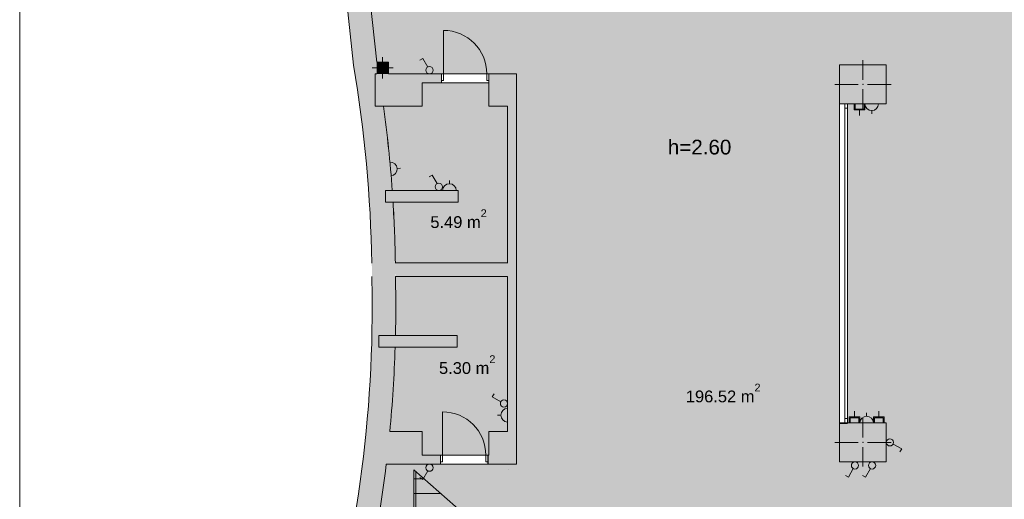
# Model space of a CAD drawing. Header units: millimetres. Extents: x -35112 to 87074, y -173366 to -26479.
# Tile 28 of 64: x 45914 to 62620, y -122262 to -114128. Entities that reach past the tile are written whole.
import ezdxf

# ---------------------------------------------------------------- set-up
doc = ezdxf.new("R2010")
doc.units = ezdxf.units.MM
doc.header["$MEASUREMENT"] = 0
for name, color, linetype, lineweight in [('2D Drafting - General_Pen_No__1', 7, 'Continuous', 5), ('New_2D Drafting - General_Pen_No__2', 8, 'Continuous', 15), ('New_ARCHICAD Doors_Pen_No__1', 7, 'Continuous', 5), ('New_ARCHICAD Windows_Pen_No__7', 7, 'Continuous', 5), ('New_Drawing & Figure_Pen_No__1', 7, 'Continuous', 5), ('New_Drawing & Figure_Pen_No__41', 7, 'Continuous', 5), ('New_Structural - Bearing_Pen_No__20', 1, 'Continuous', 0), ('New_Structural - Bearing_Pen_No__27', 7, 'Continuous', 5)]:
    doc.layers.add(name, color=color, linetype=linetype, lineweight=lineweight)
for name, color, linetype, lineweight, true_color in [('2D Drafting - General_Pen_No__48', 7, 'Continuous', 5, 0xa80f02), ('New_2D Drafting - General_Pen_No__216', 7, 'Continuous', 0, 0xe8e8e8), ('New_Drawing & Figure_Pen_No__3', 7, 'Continuous', 20, 0xff6600), ('New_Structural - Bearing_Pen_No__162', 7, 'Continuous', 25, 0xaaaaaa), ('New_Structural - Bearing_Pen_No__28', 7, 'Continuous', 5, 0xa80f02)]:
    doc.layers.add(name, color=color, linetype=linetype, lineweight=lineweight, true_color=true_color)
doc.layers.add('New_Structural - Bearing', color=7, linetype='Continuous')
doc.styles.add('GENERATED_STYLE_1', font='arial.ttf')

# ---------------------------------------------------------------- blocks, each defined once
blk = doc.blocks.new('Wall_201', base_point=(54192, -115046))
at = {"layer": 'New_Structural - Bearing_Pen_No__162', "linetype": 'Continuous', "lineweight": 25, "true_color": 0xaaaaaa}
blk.add_hatch(color=253, dxfattribs=at).paths.add_polyline_path([(54342, -121114), (54342, -115596), (54192, -115596), (54192, -121114)])
at = {"layer": 'New_Structural - Bearing_Pen_No__27', "color": 7, "linetype": 'Continuous', "lineweight": 5, "flags": 128}
for points in [[(54192, -115596), (54192, -118254)], [(54342, -121114), (54342, -115596)], [(54192, -118484), (54192, -121114)]]:
    blk.add_lwpolyline(points, dxfattribs=at)
blk = doc.blocks.new('Wall_202', base_point=(54192, -121664))
at = {"layer": 'New_Structural - Bearing_Pen_No__162', "linetype": 'Continuous', "lineweight": 25, "true_color": 0xaaaaaa}
for points in [[(54192, -121114), (53872, -121114), (53872, -121664), (54192, -121664)], [(54192, -121664), (54342, -121664), (54192, -121114)], [(54342, -121114), (54192, -121114), (54342, -121664)]]:
    blk.add_hatch(color=253, dxfattribs=at).paths.add_polyline_path(points)
at = {"layer": 'New_Structural - Bearing_Pen_No__27', "color": 7, "linetype": 'Continuous', "lineweight": 5, "flags": 128}
for points in [[(54192, -121114), (53872, -121114)], [(53872, -121514), (53872, -121114)], [(54342, -121664), (54342, -121114)], [(53872, -121664), (54342, -121664)]]:
    blk.add_lwpolyline(points, dxfattribs=at)
blk = doc.blocks.new('Window 22')
at = {"layer": 'New_ARCHICAD Windows_Pen_No__7', "color": 7, "linetype": 'Continuous', "lineweight": 5}
for p, q in [((-2705, 90), (2705, 90)), ((-2705, 0), (-2705, 90)), ((-2705, 0), (-2630, 0)), ((-2705, -50), (-2705, 0)), ((-2705, -50), (-2705, 0)), ((-2630, 0), (-2630, -50)), ((-2630, 0), (2630, 0)), ((2630, -50), (2630, 0)), ((2630, 0), (2705, 0)), ((2705, 0), (2705, 90)), ((2705, -50), (2705, 0)), ((2705, -50), (2705, 0)), ((-2705, -50), (2705, -50)), ((-2630, -50), (-2705, -50)), ((2630, -50), (-2630, -50)), ((2705, -50), (2630, -50))]:
    blk.add_line(p, q, dxfattribs=at)
blk = doc.blocks.new('Wall_203', base_point=(59822, -120984))
at = {"layer": 'New_Structural - Bearing_Pen_No__162', "linetype": 'Continuous', "lineweight": 25, "true_color": 0xaaaaaa}
blk.add_hatch(color=253, dxfattribs=at).paths.add_polyline_path([(59962, -115556), (59822, -115556), (59822, -115557), (59962, -115557)])
at = {"layer": 'New_Structural - Bearing_Pen_No__27', "color": 7, "linetype": 'Continuous', "lineweight": 5}
for p, q in [((59912, -115557), (59822, -115557)), ((59962, -115557), (59912, -115557)), ((59912, -120966), (59822, -120966)), ((59962, -120966), (59912, -120966))]:
    blk.add_line(p, q, dxfattribs=at)
at = {"layer": 'New_Structural - Bearing_Pen_No__27', "color": 7, "linetype": 'Continuous', "lineweight": 5, "flags": 128}
for points in [[(59822, -115556), (59822, -115557)], [(59962, -115557), (59962, -115556)]]:
    blk.add_lwpolyline(points, dxfattribs=at)
at = {"layer": 'New_ARCHICAD Windows_Pen_No__7', "color": 7, "linetype": 'Continuous', "lineweight": 5, "zscale": 1000, "rotation": 90}
blk.add_blockref('Window 22', (59912, -118261), dxfattribs=at)
blk = doc.blocks.new('Wall_204', base_point=(52009, -119684))
at = {"layer": 'New_Structural - Bearing_Pen_No__162', "linetype": 'Continuous', "lineweight": 25, "true_color": 0xaaaaaa}
blk.add_hatch(color=253, dxfattribs=at).paths.add_polyline_path([(52009, -119684), (53337, -119684), (53337, -119484), (52009, -119484)])
at = {"layer": 'New_Structural - Bearing_Pen_No__27', "color": 7, "linetype": 'Continuous', "lineweight": 5, "flags": 128}
for points in [[(53337, -119484), (52009, -119484)], [(52009, -119484), (52009, -119684)], [(53337, -119684), (53337, -119484)], [(52009, -119684), (53337, -119684)]]:
    blk.add_lwpolyline(points, dxfattribs=at)
blk = doc.blocks.new('Wall_205', base_point=(51890, -118484))
at = {"layer": 'New_Structural - Bearing_Pen_No__162', "linetype": 'Continuous', "lineweight": 25, "true_color": 0xaaaaaa}
blk.add_hatch(color=253, dxfattribs=at).paths.add_polyline_path([(52288, -118254), (52290, -118484), (54192, -118484), (54192, -118254)])
at = {"layer": 'New_Structural - Bearing_Pen_No__27', "color": 7, "linetype": 'Continuous', "lineweight": 5, "flags": 128}
for points in [[(54192, -118254), (52288, -118254)], [(52290, -118484), (54192, -118484)]]:
    blk.add_lwpolyline(points, dxfattribs=at)
blk = doc.blocks.new('Wall_206', base_point=(52121, -117024))
at = {"layer": 'New_Structural - Bearing_Pen_No__162', "linetype": 'Continuous', "lineweight": 25, "true_color": 0xaaaaaa}
blk.add_hatch(color=253, dxfattribs=at).paths.add_polyline_path([(52121, -117224), (53351, -117224), (53351, -117024), (52121, -117024)])
at = {"layer": 'New_Structural - Bearing_Pen_No__27', "color": 7, "linetype": 'Continuous', "lineweight": 5, "flags": 128}
for points in [[(53351, -117024), (52121, -117024)], [(52121, -117024), (52121, -117224)], [(53351, -117224), (53351, -117024)], [(52121, -117224), (53351, -117224)]]:
    blk.add_lwpolyline(points, dxfattribs=at)
blk = doc.blocks.new('Wall_209', base_point=(51945, -115046))
at = {"layer": 'New_Structural - Bearing_Pen_No__162', "linetype": 'Continuous', "lineweight": 25, "true_color": 0xaaaaaa}
blk.add_hatch(color=253, dxfattribs=at).paths.add_polyline_path([(51945, -115596), (52742, -115596), (52742, -115046), (51945, -115046)])
at = {"layer": 'New_Structural - Bearing_Pen_No__27', "color": 7, "linetype": 'Continuous', "lineweight": 5, "flags": 128}
for points in [[(51972, -115046), (51945, -115046)], [(51945, -115046), (51945, -115596)], [(52742, -115046), (52172, -115046)], [(52742, -115596), (52742, -115196)], [(51945, -115596), (52742, -115596)]]:
    blk.add_lwpolyline(points, dxfattribs=at)
blk = doc.blocks.new('Wall_353', base_point=(52291, -118534))
at = {"layer": 'New_Structural - Bearing_Pen_No__162', "linetype": 'Continuous', "lineweight": 25, "true_color": 0xaaaaaa}
blk.add_hatch(color=253, dxfattribs=at).paths.add_polyline_path([(51576, -114901, -0.041705), (51891, -118539), (52291, -118534, 0.039249), (52005, -115046), (51972, -115046), (51972, -114846)])
at = {"layer": 'New_Structural - Bearing_Pen_No__27', "color": 7, "linetype": 'Continuous', "lineweight": 5}
for radius, start, end in [(21924, 0.9166, 9.7252), (22324, 4.0603, 7.7448), (22324, 0.9001, 3.5459), (21924, 0.1726, 0.3154), (22324, 0.1815, 0.3098)]:
    blk.add_arc((29967, -118605), radius, start, end, dxfattribs=at)
blk = doc.blocks.new('Wall_354', base_point=(51972, -114846))
at = {"layer": 'New_Structural - Bearing_Pen_No__162', "linetype": 'Continuous', "lineweight": 25, "true_color": 0xaaaaaa}
blk.add_hatch(color=253, dxfattribs=at).paths.add_polyline_path([(51972, -114846), (51828, -113496), (51434, -113566), (51576, -114901)])
at = {"layer": 'New_Structural - Bearing_Pen_No__27', "color": 7, "linetype": 'Continuous', "lineweight": 5, "flags": 128}
for points in [[(51434, -113566), (51576, -114901)], [(51972, -114846), (51828, -113496)]]:
    blk.add_lwpolyline(points, dxfattribs=at)
blk = doc.blocks.new('Entrance Door 22_7')
at = {"layer": 'New_ARCHICAD Doors_Pen_No__1', "color": 7, "linetype": 'Continuous', "lineweight": 5}
for p, q in [((368, 0), (368, 736)), ((-368, 0), (-400, 0)), ((-400, 0), (-400, -115)), ((-400, 0), (-400, -115)), ((-400, 0), (-400, -115)), ((-368, -115), (-368, 0)), ((400, 0), (368, 0)), ((368, 0), (368, -115)), ((400, -115), (400, 0)), ((400, 0), (400, -115)), ((400, 0), (400, -115)), ((-400, -115), (-368, -115)), ((-400, -115), (-400, -150)), ((368, -115), (400, -115)), ((400, -115), (400, -150))]:
    blk.add_line(p, q, dxfattribs=at)
blk.add_arc((368, 0), 736, 90, 180, dxfattribs=at)
blk = doc.blocks.new('Wall_355', base_point=(53872, -121664))
at = {"layer": 'New_Structural - Bearing_Pen_No__162', "linetype": 'Continuous', "lineweight": 25, "true_color": 0xaaaaaa}
for points in [[(52742, -121514), (52742, -121664), (53055, -121664), (53055, -121514)], [(53872, -121514), (53855, -121514), (53855, -121664), (53872, -121664)]]:
    blk.add_hatch(color=253, dxfattribs=at).paths.add_polyline_path(points)
at = {"layer": 'New_Structural - Bearing_Pen_No__27', "color": 7, "linetype": 'Continuous', "lineweight": 5}
for p, q in [((53055, -121514), (53055, -121629)), ((53855, -121514), (53855, -121629)), ((53055, -121629), (53055, -121664)), ((53855, -121629), (53855, -121664))]:
    blk.add_line(p, q, dxfattribs=at)
at = {"layer": 'New_Structural - Bearing_Pen_No__27', "color": 7, "linetype": 'Continuous', "lineweight": 5, "flags": 128}
for points in [[(53055, -121514), (52742, -121514)], [(53872, -121514), (53855, -121514)], [(52742, -121664), (53055, -121664)], [(53855, -121664), (53872, -121664)]]:
    blk.add_lwpolyline(points, dxfattribs=at)
at = {"layer": 'New_ARCHICAD Doors_Pen_No__1', "color": 7, "linetype": 'Continuous', "lineweight": 5, "xscale": -1, "zscale": 1000}
blk.add_blockref('Entrance Door 22_7', (53455, -121514), dxfattribs=at)
blk = doc.blocks.new('Wall_356', base_point=(53872, -115046))
at = {"layer": 'New_Structural - Bearing_Pen_No__162', "linetype": 'Continuous', "lineweight": 25, "true_color": 0xaaaaaa}
for points in [[(54192, -115046), (53872, -115046), (53872, -115596), (54192, -115596)], [(54192, -115596), (54342, -115046), (54192, -115046)], [(54192, -115596), (54342, -115596), (54342, -115046)]]:
    blk.add_hatch(color=253, dxfattribs=at).paths.add_polyline_path(points)
at = {"layer": 'New_Structural - Bearing_Pen_No__27', "color": 7, "linetype": 'Continuous', "lineweight": 5, "flags": 128}
for points in [[(54342, -115046), (53872, -115046)], [(54342, -115046), (54342, -115596)], [(53872, -115196), (53872, -115596)], [(53872, -115596), (54192, -115596)]]:
    blk.add_lwpolyline(points, dxfattribs=at)
blk = doc.blocks.new('Wall_357', base_point=(52742, -115046))
at = {"layer": 'New_Structural - Bearing_Pen_No__162', "linetype": 'Continuous', "lineweight": 25, "true_color": 0xaaaaaa}
blk.add_hatch(color=253, dxfattribs=at).paths.add_polyline_path([(52742, -115196), (53072, -115196), (53072, -115046), (52742, -115046)])
at = {"layer": 'New_Structural - Bearing_Pen_No__27', "color": 7, "linetype": 'Continuous', "lineweight": 5}
for p, q in [((53072, -115046), (53072, -115161)), ((53872, -115046), (53872, -115161)), ((53072, -115161), (53072, -115196)), ((53872, -115161), (53872, -115196))]:
    blk.add_line(p, q, dxfattribs=at)
at = {"layer": 'New_Structural - Bearing_Pen_No__27', "color": 7, "linetype": 'Continuous', "lineweight": 5, "flags": 128}
for points in [[(53072, -115046), (52742, -115046)], [(52742, -115196), (53072, -115196)]]:
    blk.add_lwpolyline(points, dxfattribs=at)
at = {"layer": 'New_ARCHICAD Doors_Pen_No__1', "color": 7, "linetype": 'Continuous', "lineweight": 5, "xscale": -1, "zscale": 1000}
blk.add_blockref('Entrance Door 22_7', (53472, -115046), dxfattribs=at)
blk = doc.blocks.new('Wall_358', base_point=(52742, -121664))
at = {"layer": 'New_Structural - Bearing_Pen_No__162', "linetype": 'Continuous', "lineweight": 25, "true_color": 0xaaaaaa}
blk.add_hatch(color=253, dxfattribs=at).paths.add_polyline_path([(52742, -121114), (52193, -121114), (52133, -121664), (52742, -121664)])
at = {"layer": 'New_Structural - Bearing_Pen_No__27', "color": 7, "linetype": 'Continuous', "lineweight": 5, "flags": 128}
for points in [[(52742, -121114), (52193, -121114)], [(52742, -121514), (52742, -121114)], [(52133, -121664), (52742, -121664)]]:
    blk.add_lwpolyline(points, dxfattribs=at)
blk = doc.blocks.new('Wall_377', base_point=(51347, -125414))
at = {"layer": 'New_Structural - Bearing_Pen_No__162', "linetype": 'Continuous', "lineweight": 25, "true_color": 0xaaaaaa}
blk.add_hatch(color=253, dxfattribs=at).paths.add_polyline_path([(51347, -125414, 0.078355), (52291, -118534), (51891, -118539, -0.078451), (50963, -125303)])
at = {"layer": 'New_Structural - Bearing_Pen_No__27', "color": 7, "linetype": 'Continuous', "lineweight": 5}
for radius, start, end in [(21893, 343.2191, 1.162), (22293, 358.7113, 1.1532), (22293, 354.5137, 358.1971), (22293, 343.232, 353.0918)]:
    blk.add_arc((30002, -118983), radius, start, end, dxfattribs=at)
blk = doc.blocks.new('Column_74', base_point=(60220, -121296))
at = {"layer": 'New_Structural - Bearing_Pen_No__162', "linetype": 'Continuous', "lineweight": 25, "true_color": 0xaaaaaa}
for points in [[(59822, -121626), (60618, -121626), (60618, -120966), (59962, -120966), (59962, -120984), (59822, -120984)], [(59962, -120966), (59822, -120966), (59822, -120984), (59962, -120984)]]:
    blk.add_hatch(color=253, dxfattribs=at).paths.add_polyline_path(points)
at = {"layer": 'New_Structural - Bearing_Pen_No__20', "color": 1, "linetype": 'Continuous', "lineweight": 0}
for p, q in [((60220, -121216), (60220, -120886)), ((60140, -121296), (59742, -121296)), ((60220, -121376), (60220, -121706)), ((60300, -121296), (60698, -121296))]:
    blk.add_line(p, q, dxfattribs=at)
blk.add_point((60220, -121296), dxfattribs=at)
at = {"layer": 'New_Structural - Bearing_Pen_No__28', "color": 14, "linetype": 'Continuous', "lineweight": 5, "true_color": 0xa80f02, "flags": 128}
for points in [[(59822, -121626), (60618, -121626), (60618, -120966), (59962, -120966)], [(59822, -120966), (59822, -120984)], [(59822, -120984), (59822, -121626)]]:
    blk.add_lwpolyline(points, dxfattribs=at)
blk = doc.blocks.new('Column_76', base_point=(52072, -114946))
at = {"layer": 'New_Structural - Bearing_Pen_No__162', "linetype": 'Continuous', "lineweight": 25, "true_color": 0xaaaaaa}
for points in [[(52172, -114846), (51972, -114846, -0.00227), (52005, -115046), (52172, -115046)], [(51972, -114846), (51972, -115046), (52005, -115046, 0.00227)]]:
    blk.add_hatch(color=253, dxfattribs=at).paths.add_polyline_path(points)
at = {"layer": 'New_Structural - Bearing_Pen_No__20', "color": 1, "linetype": 'Continuous', "lineweight": 0}
for p, q in [((52072, -114866), (52072, -114766)), ((51992, -114946), (51892, -114946)), ((52072, -115026), (52072, -115126)), ((52152, -114946), (52252, -114946))]:
    blk.add_line(p, q, dxfattribs=at)
blk.add_point((52072, -114946), dxfattribs=at)
at = {"layer": 'New_Structural - Bearing_Pen_No__28', "color": 14, "linetype": 'Continuous', "lineweight": 5, "true_color": 0xa80f02, "flags": 128}
for points in [[(52172, -114846), (51972, -114846)], [(52172, -115046), (52172, -114846)]]:
    blk.add_lwpolyline(points, dxfattribs=at)
blk = doc.blocks.new('Column_94', base_point=(60220, -115226))
at = {"layer": 'New_Structural - Bearing_Pen_No__162', "linetype": 'Continuous', "lineweight": 25, "true_color": 0xaaaaaa}
for points in [[(60618, -114896), (59822, -114896), (59822, -114936), (59962, -114936), (59962, -115556), (60618, -115556)], [(59962, -114936), (59822, -114936), (59822, -115556), (59962, -115556)]]:
    blk.add_hatch(color=253, dxfattribs=at).paths.add_polyline_path(points)
at = {"layer": 'New_Structural - Bearing_Pen_No__20', "color": 1, "linetype": 'Continuous', "lineweight": 0}
for p, q in [((60220, -115146), (60220, -114816)), ((60140, -115226), (59742, -115226)), ((60300, -115226), (60698, -115226)), ((60220, -115306), (60220, -115636))]:
    blk.add_line(p, q, dxfattribs=at)
blk.add_point((60220, -115226), dxfattribs=at)
at = {"layer": 'New_Structural - Bearing_Pen_No__28', "color": 14, "linetype": 'Continuous', "lineweight": 5, "true_color": 0xa80f02, "flags": 128}
for points in [[(60618, -114896), (59822, -114896), (59822, -114936)], [(59822, -114936), (59822, -115556)], [(59962, -115556), (60618, -115556), (60618, -114896)]]:
    blk.add_lwpolyline(points, dxfattribs=at)

msp = doc.modelspace()

# ---------------------------------------------------------------- hatches: boundary and pattern name
at = {"layer": 'New_2D Drafting - General_Pen_No__216', "linetype": 'Continuous', "lineweight": 0, "true_color": 0xe8e8e8}
h = msp.add_hatch(color=254, dxfattribs=at)
h.paths.add_polyline_path([(51347.2, -125414.015), (54178.094, -125414.015, -0.001745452), (54332.007, -125414.015), (54332.007, -127587.172), (54332.083, -127826.545), (54162.083, -127826.545), (54162.083, -128306.545), (56061.878, -128306.545), (58124.267, -128306.545), (58124.267, -122812.107), (80246.659, -122812.107), (80246.659, -121676.968), (80016.659, -121676.968), (80016.659, -110937.809), (81216.659, -110937.809), (81216.659, -108537.809), (78126.659, -108537.809), (78126.659, -109367.809), (78430.286, -109367.809), (78430.286, -109972.757), (78126.659, -109972.757), (78126.659, -115340.03), (78224.453, -115340.03), (78224.453, -121513.64), (76594.453, -121513.64), (72377.765, -121513.64), (72377.653, -121663.64), (72006.361, -121663.64), (72006.361, -121513.64), (72006.361, -121413.64), (72006.361, -121263.64), (72294.453, -121263.812), (72294.453, -119003.816), (70617.907, -119003.816), (69117.907, -119003.816), (67914.453, -119003.816), (67914.453, -121372.107), (66392.009, -121372.107), (66392.009, -121502.107), (65992.007, -121502.107), (65992.007, -121372.107), (63666.542, -121372.107), (63666.542, -114126.298), (65977.007, -114126.298), (69812.335, -114126.298), (69812.335, -112556.298), (53437.074, -112556.298), (53437.074, -113496.298), (51828.4, -113496.298), (51972.007, -114846.298, -0.002270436), (52172.007, -114846.298), (52172.007, -115046.298), (52742.007, -115046.298), (53872.007, -115046.298), (54342.007, -115046.298), (54342.007, -121664.015), (54192.007, -121664.015), (53872.007, -121664.015), (52742.007, -121664.015), (52133.219, -121664.015, -0.043047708)])
h.paths.add_polyline_path([(59822.007, -121625.645), (59822.007, -114895.645), (60617.574, -114895.645), (60617.574, -115555.645), (59962.007, -115555.645), (59962.007, -120965.645), (60617.574, -120965.645), (60617.574, -121625.645)], flags=0)
h.paths.add_polyline_path([(70617.907, -121383.816), (69117.907, -121383.816), (69117.907, -120387.311), (70617.907, -120387.311)], flags=0)
for points in [[(54192.007, -118254.015), (54192.007, -115596.298), (53872.007, -115596.298), (53872.007, -115196.298), (52742.007, -115196.298), (52742.007, -115596.298), (52087.022, -115596.298, -0.016077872), (52234.627, -117024.015), (53350.964, -117024.015), (53350.964, -117224.015), (52247.922, -117224.015, -0.011544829), (52287.905, -118254.015)], [(54192.007, -121114.015), (54192.007, -118484.015), (52290.333, -118484.015, -0.000559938), (52290.548, -118534.015, -0.010654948), (52289.424, -119484.015), (53336.95, -119484.015), (53336.95, -119684.015), (52284.027, -119684.015, -0.01607332), (52192.942, -121114.015), (52742.007, -121114.015), (52742.007, -121514.015), (53872.007, -121514.015), (53872.007, -121114.015)]]:
    msp.add_hatch(color=254, dxfattribs=at).paths.add_polyline_path(points)

# ---------------------------------------------------------------- linework, layer by layer
at = {"layer": '2D Drafting - General_Pen_No__1', "color": 7, "linetype": 'Continuous', "lineweight": 5}
msp.add_line((45913.62, -134393.585), (45913.62, -103722.582), dxfattribs=at)
at = {"layer": 'New_2D Drafting - General_Pen_No__2', "color": 8, "linetype": 'Continuous', "lineweight": 15, "flags": 128}
msp.add_lwpolyline([(51828.4, -113496.298), (51972.007, -114846.298, -0.002270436), (52172.007, -114846.298), (52172.007, -115046.298), (52742.007, -115046.298), (53872.007, -115046.298), (54342.007, -115046.298), (54342.007, -121664.015), (54192.007, -121664.015), (53872.007, -121664.015), (52742.007, -121664.015), (52133.219, -121664.015, -0.043047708), (51347.2, -125414.015), (54178.094, -125414.015, -0.001745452), (54332.007, -125414.015), (54332.007, -127587.172), (54332.083, -127826.545), (54162.083, -127826.545), (54162.083, -128306.545), (56061.878, -128306.545), (58124.267, -128306.545), (58124.267, -122812.107), (80246.659, -122812.107)], format="xyb", dxfattribs=at)
msp.add_lwpolyline([(59822.007, -121625.645), (59822.007, -114895.645), (60617.574, -114895.645), (60617.574, -115555.645), (59962.007, -115555.645), (59962.007, -120965.645), (60617.574, -120965.645), (60617.574, -121625.645)], close=True, dxfattribs=at)
for points in [[(54192.007, -118254.015), (54192.007, -115596.298), (53872.007, -115596.298), (53872.007, -115196.298), (52742.007, -115196.298), (52742.007, -115596.298), (52087.022, -115596.298, -0.016077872), (52234.627, -117024.015), (53350.964, -117024.015), (53350.964, -117224.015), (52247.922, -117224.015, -0.011544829), (52287.905, -118254.015)], [(54192.007, -121114.015), (54192.007, -118484.015), (52290.333, -118484.015, -0.000559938), (52290.548, -118534.015, -0.010654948), (52289.424, -119484.015), (53336.95, -119484.015), (53336.95, -119684.015), (52284.027, -119684.015, -0.01607332), (52192.942, -121114.015), (52742.007, -121114.015), (52742.007, -121514.015), (53872.007, -121514.015), (53872.007, -121114.015)]]:
    msp.add_lwpolyline(points, format="xyb", close=True, dxfattribs=at)
at = {"layer": 'New_Drawing & Figure_Pen_No__1', "color": 7, "linetype": 'Continuous', "lineweight": 5}
for p, q in [((52601.154, -123415.112), (52601.154, -121764.015)), ((52601.154, -121764.015), (53801.154, -122814.957)), ((52633.926, -123415.112), (52633.926, -121792.717))]:
    msp.add_line(p, q, dxfattribs=at)
for points in [[(52601.154, -121915.112), (52773.681, -121915.112)], [(52601.154, -122165.112), (53059.139, -122165.112)]]:
    msp.add_lwpolyline(points, dxfattribs=at)
at = {"layer": 'New_Drawing & Figure_Pen_No__3', "color": 30, "linetype": 'Continuous', "lineweight": 20, "true_color": 0xff6600}
for p, q in [((52753.778, -114784.758), (52704.709, -114816.604)), ((52836.802, -114931.024), (52753.778, -114784.758)), ((60075.053, -115658.561), (60075.053, -115555.645)), ((60090.187, -115643.426), (60090.187, -115555.645)), ((60239.517, -115555.645), (60239.517, -115643.426)), ((60254.651, -115555.645), (60254.651, -115658.561)), ((60254.651, -115658.561), (60075.053, -115658.561)), ((60239.517, -115643.426), (60090.187, -115643.426)), ((60164.852, -115658.561), (60164.852, -115753.252)), ((60370.528, -115668.601), (60370.528, -115725.336)), ((52317.57, -116652.429), (52374.116, -116647.804)), ((52913.179, -116762.475), (52864.11, -116794.322)), ((52996.204, -116908.741), (52913.179, -116762.475)), ((53205.231, -116911.059), (53205.231, -116854.323)), ((53930.467, -120524.232), (53962.313, -120475.163)), ((54076.733, -120607.257), (53930.467, -120524.232)), ((60078.63, -120862.728), (60078.63, -120768.037)), ((60489.982, -120862.728), (60489.982, -120768.037)), ((54079.05, -120835.893), (54022.315, -120835.893)), ((59988.831, -120965.645), (59988.831, -120862.728)), ((59988.831, -120862.728), (60168.43, -120862.728)), ((60003.966, -120965.645), (60003.966, -120877.863)), ((60003.966, -120877.863), (60153.295, -120877.863)), ((60153.295, -120877.863), (60153.295, -120965.645)), ((60168.43, -120862.728), (60168.43, -120965.645)), ((60284.306, -120852.688), (60284.306, -120795.953)), ((60400.182, -120965.645), (60400.182, -120862.728)), ((60400.182, -120862.728), (60579.781, -120862.728)), ((60415.317, -120965.645), (60415.317, -120877.863)), ((60415.317, -120877.863), (60564.646, -120877.863)), ((60564.646, -120877.863), (60564.646, -120965.645)), ((60579.781, -120862.728), (60579.781, -120965.645)), ((60732.848, -121324.97), (60879.114, -121407.995)), ((60879.114, -121407.995), (60847.267, -121457.064)), ((52837.38, -121779.29), (52754.355, -121925.556)), ((60057.243, -121740.919), (59974.218, -121887.185)), ((60346.814, -121740.919), (60263.789, -121887.185)), ((52754.355, -121925.556), (52705.286, -121893.709)), ((59974.218, -121887.185), (59925.149, -121855.338)), ((60263.789, -121887.185), (60214.72, -121855.338))]:
    msp.add_line(p, q, dxfattribs=at)
for centre in [(52866.128, -114984.931), (53025.529, -116962.648), (54130.64, -120636.583), (60678.941, -121295.645), (52866.706, -121725.383), (60086.569, -121687.012), (60376.14, -121687.012)]:
    msp.add_circle(centre, 61.367, dxfattribs=at)
for centre, start, end in [((60370.528, -115552.687), 181.4618956, 358.5381044), ((52202.042, -116661.878), 276.1375333, 93.2137421), ((53205.231, -117026.973), 1.4618956, 178.5381044), ((54194.964, -120835.893), 91.4618956, 268.5381044), ((60284.306, -120968.602), 1.4618956, 178.5381044)]:
    msp.add_arc(centre, 115.914, start, end, dxfattribs=at)
at = {"layer": 'New_Drawing & Figure_Pen_No__41', "color": 7, "linetype": 'Continuous', "lineweight": 5}
msp.add_lwpolyline([(54204.694, -121758.484), (54204.694, -121756.291)], dxfattribs=at)

# ---------------------------------------------------------------- block references
at = {"layer": 'New_Structural - Bearing', "color": 7, "lineweight": 5}
for name, p in [('Wall_354', (51972.007, -114846.298)), ('Wall_357', (52742.007, -115046.298)), ('Wall_353', (52290.548, -118534.015)), ('Wall_209', (51944.776, -115046.298)), ('Wall_356', (53872.007, -115046.298)), ('Wall_201', (54192.007, -115046.298)), ('Wall_203', (59822.007, -120984.274)), ('Wall_206', (52120.801, -117024.015)), ('Wall_205', (51890.465, -118484.015)), ('Wall_377', (51347.2, -125414.015)), ('Wall_204', (52009.185, -119684.015)), ('Wall_355', (53872.007, -121664.015)), ('Wall_358', (52742.007, -121664.015)), ('Wall_202', (54192.007, -121664.015))]:
    msp.add_blockref(name, p, dxfattribs=at)
at = {"layer": 'New_Structural - Bearing', "color": 14, "lineweight": 5, "true_color": 0xa80f02}
for name, p in [('Column_76', (52072.007, -114946.298)), ('Column_94', (60219.79, -115225.645)), ('Column_74', (60219.79, -121295.645))]:
    msp.add_blockref(name, p, dxfattribs=at)

# ---------------------------------------------------------------- texts
at = {"layer": '2D Drafting - General_Pen_No__48', "color": 14, "lineweight": 5, "true_color": 0xa80f02, "char_height": 200, "attachment_point": 7, "style": 'GENERATED_STYLE_1'}
for s, insert in [('{\\fArial|b0|i0|c0|p34;5.49 m{\\H0.66x;\\S2^  ;}}', (52881.42, -117662.956)), ('{\\fArial|b0|i0|c0|p34;5.30 m{\\H0.66x;\\S2^  ;}}', (53028.36, -120138.407)), ('{\\fArial|b0|i0|c0|p34;196.52 m{\\H0.66x;\\S2^  ;}}', (57216.243, -120620.019))]:
    msp.add_mtext(s, dxfattribs=dict(at, insert=insert))
at = {"layer": 'New_Drawing & Figure_Pen_No__1', "color": 7, "linetype": 'Continuous', "lineweight": 5, "insert": (56910.908, -116417.09), "char_height": 250, "attachment_point": 7, "style": 'GENERATED_STYLE_1'}
msp.add_mtext('\\A1;{\\pql;\\fArial|b0|i0|c0|p34;h=\\fArial|b0|i0|c0|p34;2.60}', dxfattribs=at)

doc.saveas('drawing.dxf')
